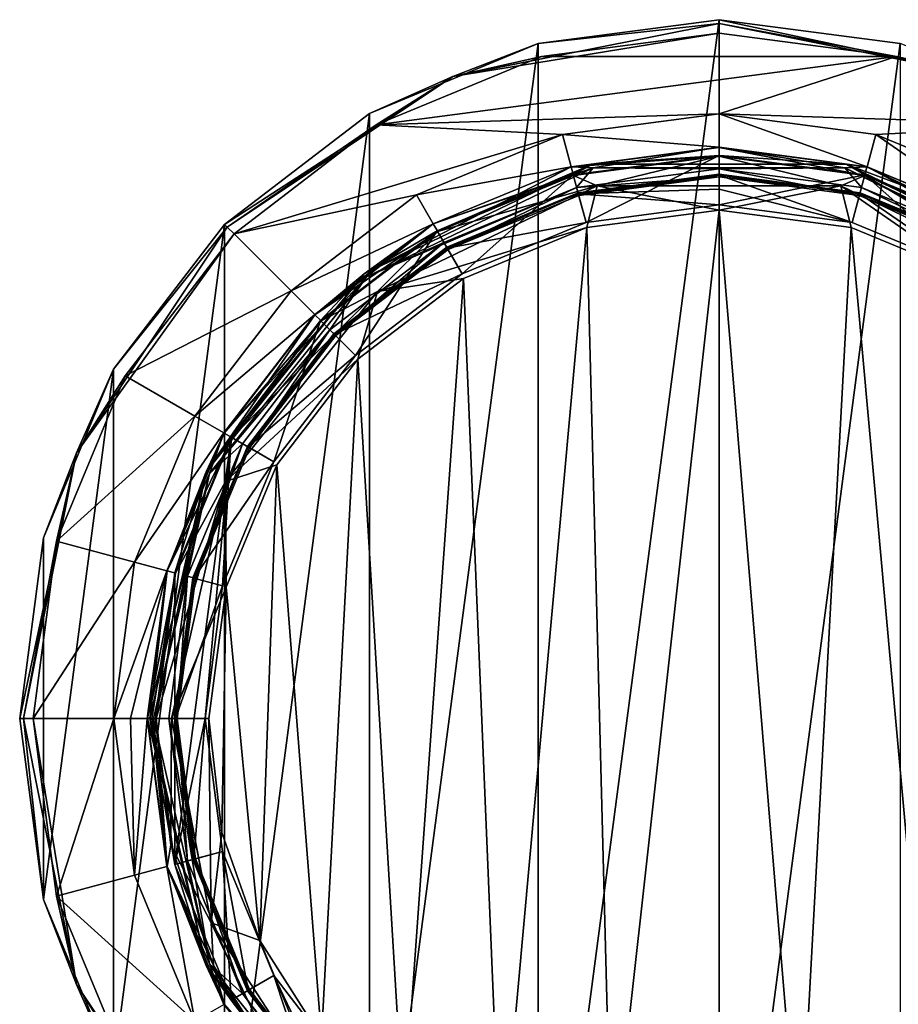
# Model space of a CAD drawing. Header units: metres. Extents: x -26 to 26, y -154 to 26.
# Tile 11 of 12: x -26 to 7, y -11 to 26. Entities that reach past the tile are written whole.
import ezdxf

# ---------------------------------------------------------------- set-up
doc = ezdxf.new("R2010")
doc.units = ezdxf.units.M
doc.layers.add('solid_509435_M3', color=7, linetype='CONTINUOUS')

msp = doc.modelspace()

# ---------------------------------------------------------------- linework, layer by layer
at = {"layer": 'solid_509435_M3'}
for points in [[(-9.893726, 23.885569, -0.146447), (0, 25.5), (0, 25.853554, -0.146447)], [(-9.893726, 23.885569, -0.146447), (0, 25.853554, -0.146447), (-6.729295, 25.114071, -0.5)], [(0, 26, -3), (0, -26, -3), (-6.729295, -25.114071, -3)], [(-6.729295, 25.114071, -3), (0, 26, -3), (-6.729295, -25.114071, -3)], [(0, 26, -0.5), (0, 26, -3), (-6.729295, 25.114071, -3)], [(-6.729295, 25.114071, -0.5), (0, 26, -0.5), (-6.729295, 25.114071, -3)], [(0, 25.853554, -0.146447), (0, 26, -0.5), (-6.729295, 25.114071, -0.5)], [(0, 26, -3), (6.729295, 25.114071, -3), (0, -26, -3)], [(6.729295, 25.114071, -0.5), (6.729295, 25.114071, -3), (0, 26, -3)], [(0, 26, -0.5), (6.729295, 25.114071, -0.5), (0, 26, -3)], [(9.893726, 23.885569, -0.146447), (6.729295, 25.114071, -0.5), (0, 26, -0.5)], [(0, 25.853554, -0.146447), (9.893726, 23.885569, -0.146447), (0, 26, -0.5)], [(0, 25.853554, -0.146447), (0, 25.5), (6.599887, 24.631107)], [(0, 25.853554, -0.146447), (6.599887, 24.631107), (9.893726, 23.885569, -0.146447)], [(-9.893726, 23.885569, -0.146447), (-6.599887, 24.631107), (0, 25.5)], [(6.599887, 24.631107), (0, 25.5), (-6.599887, 24.631107)], [(-13, 22.516661, -0.5), (-6.729295, 25.114071, -0.5), (-12.999999, 22.516661, -3)], [(-9.893726, 23.885569, -0.146447), (-6.729295, 25.114071, -0.5), (-13, 22.516661, -0.5)], [(-6.729295, 25.114071, -3), (-6.729295, -25.114071, -3), (-12.999999, -22.516661, -3)], [(-12.999999, 22.516661, -3), (-6.729295, 25.114071, -3), (-12.999999, -22.516661, -3)], [(-6.729295, 25.114071, -0.5), (-6.729295, 25.114071, -3), (-12.999999, 22.516661, -3)], [(6.729295, 25.114071, -3), (6.729295, -25.114071, -3), (0, -26, -3)], [(6.599887, 24.631107), (-12.750004, 22.083645), (-0.000001, 22.5)], [(6.599887, 24.631107), (-6.599887, 24.631107), (-12.750004, 22.083645)], [(-9.893726, 23.885569, -0.146447), (-12.750004, 22.083645), (-6.599887, 24.631107)], [(12.750004, 22.083645), (6.599887, 24.631107), (-0.000001, 22.5)], [(9.893726, 23.885569, -0.146447), (6.599887, 24.631107), (12.750004, 22.083645)], [(-9.893726, 23.885569, -0.146447), (-13, 22.516661, -0.5), (-18.384777, 18.384777, -0.5)], [(-18.281223, 18.281223, -0.146447), (-9.893726, 23.885569, -0.146447), (-18.384777, 18.384777, -0.5)], [(-18.281223, 18.281223, -0.146447), (-12.750004, 22.083645), (-9.893726, 23.885569, -0.146447)], [(-18.384777, 18.384777, -0.5), (-13, 22.516661, -0.5), (-18.384775, 18.384777, -3)], [(-12.999999, 22.516661, -3), (-12.999999, -22.516661, -3), (-18.384775, -18.384777, -3)], [(-18.384775, 18.384777, -3), (-12.999999, 22.516661, -3), (-18.384775, -18.384777, -3)], [(-13, 22.516661, -0.5), (-12.999999, 22.516661, -3), (-18.384775, 18.384777, -3)], [(-12.750004, 22.083645), (-5.823428, 21.733332), (-0.000001, 22.5)], [(-0.000001, 22.5), (-5.823428, 21.733332), (0, 21.256483, 152.206543)], [(-0.000001, 22.5), (0, 21.256483, 152.206543), (5.501583, 20.532185, 152.206543)], [(5.823429, 21.733332), (-0.000001, 22.5), (5.501583, 20.532185, 152.206543)], [(12.750004, 22.083645), (-0.000001, 22.5), (5.823429, 21.733332)], [(-18.281223, 18.281223, -0.146447), (-18.031229, 18.031218), (-12.750004, 22.083645)], [(-12.750004, 22.083645), (-18.031229, 18.031218), (-5.823428, 21.733332)], [(12.750004, 22.083645), (5.823429, 21.733332), (11.250001, 19.485571)], [(-18.031229, 18.031218), (-11.25, 19.485571), (-5.823428, 21.733332)], [(-5.823428, 21.733332), (-11.25, 19.485571), (-5.501583, 20.532185, 152.206543)], [(-5.823428, 21.733332), (-5.501583, 20.532185, 152.206543), (0, 21.256483, 152.206543)], [(5.823429, 21.733332), (5.501583, 20.532185, 152.206543), (10.628242, 18.408653, 152.206543)], [(11.250001, 19.485571), (5.823429, 21.733332), (10.628242, 18.408653, 152.206543)], [(-4.677363, 20.492867, 152.76799), (0, 21.256483, 152.206543), (-5.501583, 20.532185, 152.206543)], [(0, 21.247095, 156.002884), (-5.499153, 20.523119, 156.002884), (-0.000159, 20.918995, 190.219177)], [(-4.7086, 20.629725, 155.788895), (-5.499153, 20.523119, 156.002884), (0, 21.247095, 156.002884)], [(4.7086, 20.629725, 155.788895), (-4.7086, 20.629725, 155.788895), (0, 21.247095, 156.002884)], [(-4.677363, 20.492867, 152.76799), (4.677363, 20.492867, 152.76799), (0, 21.256483, 152.206543)], [(0, 21.247095, 156.002884), (-0.000159, 20.918995, 190.219177), (5.414323, 20.206322, 190.204147)], [(4.677363, 20.492867, 152.76799), (5.501583, 20.532185, 152.206543), (0, 21.256483, 152.206543)], [(5.499153, 20.523119, 156.002884), (0, 21.247095, 156.002884), (5.414323, 20.206322, 190.204147)], [(4.7086, 20.629725, 155.788895), (0, 21.247095, 156.002884), (5.499153, 20.523119, 156.002884)], [(-5.499153, 20.523119, 156.002884), (-5.413869, 20.206444, 190.204147), (-0.000159, 20.918995, 190.219177)], [(-5.421513, 20.233353, 155.699997), (0, 20.947109, 155.699997), (-4.945543, 18.45702, 155.699997)], [(-4.7086, 20.629725, 155.788895), (0, 20.947109, 155.699997), (-5.421513, 20.233353, 155.699997)], [(-4.531721, 19.815395, 191.609467), (-0.000159, 20.918995, 190.219177), (-5.413869, 20.206444, 190.204147)], [(0, 20.947109, 155.699997), (0, 19.108114, 155.699997), (-4.945543, 18.45702, 155.699997)], [(4.7086, 20.629725, 155.788895), (0, 20.947109, 155.699997), (-4.7086, 20.629725, 155.788895)], [(4.530467, 19.815222, 191.609894), (-0.000159, 20.918995, 190.219177), (-4.531721, 19.815395, 191.609467)], [(4.530467, 19.815222, 191.609894), (5.414323, 20.206322, 190.204147), (-0.000159, 20.918995, 190.219177)], [(0, 20.947109, 155.699997), (5.421513, 20.233353, 155.699997), (0, 19.108114, 155.699997)], [(4.7086, 20.629725, 155.788895), (5.421513, 20.233353, 155.699997), (0, 20.947109, 155.699997)], [(-4.7086, 20.629725, 155.788895), (-13.193204, 16.543755, 155.788895), (-5.499153, 20.523119, 156.002884)], [(-4.7086, 20.629725, 155.788895), (-10.473559, 18.140726, 155.699997), (-13.193204, 16.543755, 155.788895)], [(-13.193204, 16.543755, 155.788895), (-10.623548, 18.400524, 156.002884), (-5.499153, 20.523119, 156.002884)], [(-11.25, 19.485571), (-10.628242, 18.408653, 152.206543), (-5.501583, 20.532185, 152.206543)], [(-4.677363, 20.492867, 152.76799), (-5.501583, 20.532185, 152.206543), (-10.628242, 18.408653, 152.206543)], [(-5.499153, 20.523119, 156.002884), (-10.623548, 18.400524, 156.002884), (-5.413869, 20.206444, 190.204147)], [(-4.7086, 20.629725, 155.788895), (-5.421513, 20.233353, 155.699997), (-10.473559, 18.140726, 155.699997)], [(4.677363, 20.492867, 152.76799), (13.10568, 16.434004, 152.76799), (5.501583, 20.532185, 152.206543)], [(4.7086, 20.629725, 155.788895), (5.499153, 20.523119, 156.002884), (10.623548, 18.400524, 156.002884)], [(13.193204, 16.543755, 155.788895), (4.7086, 20.629725, 155.788895), (10.623548, 18.400524, 156.002884)], [(13.193204, 16.543755, 155.788895), (5.421513, 20.233353, 155.699997), (4.7086, 20.629725, 155.788895)], [(5.499153, 20.523119, 156.002884), (5.414323, 20.206322, 190.204147), (10.459749, 18.116856, 190.163101)], [(10.623548, 18.400524, 156.002884), (5.499153, 20.523119, 156.002884), (10.459749, 18.116856, 190.163101)], [(13.10568, 16.434004, 152.76799), (10.628242, 18.408653, 152.206543), (5.501583, 20.532185, 152.206543)], [(-13.10568, 16.434004, 152.76799), (-5.294535, 19.75947, 153), (-4.677363, 20.492867, 152.76799)], [(-13.10568, 16.434004, 152.76799), (-4.677363, 20.492867, 152.76799), (-10.628242, 18.408653, 152.206543)], [(-10.623548, 18.400524, 156.002884), (-10.459774, 18.116842, 190.163101), (-5.413869, 20.206444, 190.204147)], [(-10.473559, 18.140726, 155.699997), (-5.421513, 20.233353, 155.699997), (-9.554056, 16.548111, 155.699997)], [(-4.531721, 19.815395, 191.609467), (-5.413869, 20.206444, 190.204147), (-10.459774, 18.116842, 190.163101)], [(-5.421513, 20.233353, 155.699997), (-4.945543, 18.45702, 155.699997), (-9.554056, 16.548111, 155.699997)], [(-4.677363, 20.492867, 152.76799), (-5.294535, 19.75947, 153), (0, 20.456509, 153)], [(0, 20.15, 153), (0, 20.456509, 153), (-5.294535, 19.75947, 153)], [(-5.215203, 19.463406, 153), (0, 20.15, 153), (-5.294535, 19.75947, 153)], [(0, 20.25, 153.100006), (-5.215203, 19.463406, 153), (-5.241086, 19.559998, 153.100006)], [(0, 20.25, 153.23999), (0, 20.25, 153.100006), (-5.241086, 19.559998, 153.100006)], [(-5.241086, 19.559998, 153.23999), (0, 20.25, 153.23999), (-5.241086, 19.559998, 153.100006)], [(0, 20.240267, 153.338165), (0, 20.25, 153.23999), (-5.241086, 19.559998, 153.23999)], [(0, 20.240267, 153.338165), (-5.241086, 19.559998, 153.23999), (0, 20.211449, 153.43251)], [(-5.241086, 19.559998, 153.23999), (-5.231108, 19.52276, 153.43251), (0, 20.211449, 153.43251)], [(0, 19.692444, 154.582153), (0, 20.211449, 153.43251), (-5.231108, 19.52276, 153.43251)], [(0, 20.220711, 153.029297), (-5.215203, 19.463406, 153), (0, 20.25, 153.100006)], [(0, 20.220711, 153.029297), (0, 20.15, 153), (-5.215203, 19.463406, 153)], [(-4.677363, 20.492867, 152.76799), (0, 20.456509, 153), (4.677363, 20.492867, 152.76799)], [(4.677363, 20.492867, 152.76799), (0, 20.456509, 153), (5.294535, 19.75947, 153)], [(5.215203, 19.463406, 153), (5.294535, 19.75947, 153), (0, 20.456509, 153)], [(0, 20.15, 153), (5.215203, 19.463406, 153), (0, 20.456509, 153)], [(5.241086, 19.559998, 153.23999), (0, 20.25, 153.23999), (5.231108, 19.52276, 153.43251)], [(0, 20.240267, 153.338165), (5.231108, 19.52276, 153.43251), (0, 20.25, 153.23999)], [(5.241086, 19.559998, 153.23999), (0, 20.25, 153.100006), (0, 20.25, 153.23999)], [(5.241086, 19.559998, 153.23999), (5.241086, 19.559998, 153.100006), (0, 20.25, 153.100006)], [(0, 20.220711, 153.029297), (0, 20.25, 153.100006), (5.241086, 19.559998, 153.100006)], [(0, 20.240267, 153.338165), (0, 20.211449, 153.43251), (5.231108, 19.52276, 153.43251)], [(5.421513, 20.233353, 155.699997), (4.945543, 18.45702, 155.699997), (0, 19.108114, 155.699997)], [(0, 20.220711, 153.029297), (5.241086, 19.559998, 153.100006), (0, 20.15, 153)], [(4.945543, 18.45702, 155.699997), (0, 20.211449, 153.43251), (0, 19.692444, 154.582153)], [(5.231108, 19.52276, 153.43251), (0, 20.211449, 153.43251), (4.945543, 18.45702, 155.699997)], [(5.241086, 19.559998, 153.100006), (5.215203, 19.463406, 153), (0, 20.15, 153)], [(12.693847, 15.890605, 191.522781), (5.414323, 20.206322, 190.204147), (4.530467, 19.815222, 191.609894)], [(4.677363, 20.492867, 152.76799), (5.294535, 19.75947, 153), (10.22826, 17.715855, 153)], [(4.677363, 20.492867, 152.76799), (10.22826, 17.715855, 153), (13.10568, 16.434004, 152.76799)], [(5.421513, 20.233353, 155.699997), (9.554056, 16.548111, 155.699997), (4.945543, 18.45702, 155.699997)], [(12.693847, 15.890605, 191.522781), (10.459749, 18.116856, 190.163101), (5.414323, 20.206322, 190.204147)], [(5.421513, 20.233353, 155.699997), (10.473559, 18.140726, 155.699997), (9.554056, 16.548111, 155.699997)], [(13.193204, 16.543755, 155.788895), (10.473559, 18.140726, 155.699997), (5.421513, 20.233353, 155.699997)], [(-4.531721, 19.815395, 191.609467), (-10.459774, 18.116842, 190.163101), (-12.694409, 15.891783, 191.5215)], [(-4.531721, 19.815395, 191.609467), (-12.694409, 15.891783, 191.5215), (-4.916503, 18.272526, 192.184891)], [(-4.531721, 19.815395, 191.609467), (-4.916503, 18.272526, 192.184891), (-0.000494, 18.919075, 192.199997)], [(4.530467, 19.815222, 191.609894), (-4.531721, 19.815395, 191.609467), (-0.000494, 18.919075, 192.199997)], [(4.530467, 19.815222, 191.609894), (-0.000494, 18.919075, 192.199997), (4.916912, 18.272423, 192.184891)], [(4.530467, 19.815222, 191.609894), (4.916912, 18.272423, 192.184891), (9.495629, 16.377882, 192.143646)], [(12.693847, 15.890605, 191.522781), (4.530467, 19.815222, 191.609894), (9.495629, 16.377882, 192.143646)], [(-18.031229, 18.031218), (-15.909903, 15.909903), (-11.25, 19.485571)], [(-11.25, 19.485571), (-15.909903, 15.909903), (-10.628242, 18.408653, 152.206543)], [(-13.10568, 16.434004, 152.76799), (-10.22826, 17.715855, 153), (-5.294535, 19.75947, 153)], [(-10.075, 17.450413, 153), (-5.294535, 19.75947, 153), (-10.22826, 17.715855, 153)], [(-5.241086, 19.559998, 153.100006), (-10.075, 17.450413, 153), (-10.125, 17.537014, 153.100006)], [(-10.125, 17.537014, 153.23999), (-5.231108, 19.52276, 153.43251), (-5.241086, 19.559998, 153.23999)], [(-5.241086, 19.559998, 153.23999), (-5.241086, 19.559998, 153.100006), (-10.125, 17.537014, 153.100006)], [(-10.125, 17.537014, 153.23999), (-5.241086, 19.559998, 153.23999), (-10.125, 17.537014, 153.100006)], [(-10.125, 17.537014, 153.23999), (-10.105724, 17.503628, 153.43251), (-5.231108, 19.52276, 153.43251)], [(-5.231108, 19.52276, 153.43251), (-10.105724, 17.503628, 153.43251), (-4.945543, 18.45702, 155.699997)], [(-10.075, 17.450413, 153), (-5.215203, 19.463406, 153), (-5.294535, 19.75947, 153)], [(-5.241086, 19.559998, 153.100006), (-5.215203, 19.463406, 153), (-10.075, 17.450413, 153)], [(0, 19.692444, 154.582153), (-5.231108, 19.52276, 153.43251), (0, 19.108114, 155.699997)], [(-5.231108, 19.52276, 153.43251), (-4.945543, 18.45702, 155.699997), (0, 19.108114, 155.699997)], [(4.945543, 18.45702, 155.699997), (0, 19.692444, 154.582153), (0, 19.108114, 155.699997)], [(5.231108, 19.52276, 153.43251), (4.945543, 18.45702, 155.699997), (9.554056, 16.548111, 155.699997)], [(5.215203, 19.463406, 153), (10.075, 17.450413, 153), (5.294535, 19.75947, 153)], [(10.125, 17.537014, 153.100006), (5.215203, 19.463406, 153), (5.241086, 19.559998, 153.100006)], [(10.125, 17.537014, 153.100006), (10.075, 17.450413, 153), (5.215203, 19.463406, 153)], [(5.241086, 19.559998, 153.23999), (5.231108, 19.52276, 153.43251), (10.105724, 17.503628, 153.43251)], [(10.105724, 17.503628, 153.43251), (5.231108, 19.52276, 153.43251), (9.554056, 16.548111, 155.699997)], [(5.241086, 19.559998, 153.23999), (10.105724, 17.503628, 153.43251), (10.125, 17.537014, 153.23999)], [(10.125, 17.537014, 153.23999), (10.125, 17.537014, 153.100006), (5.241086, 19.559998, 153.100006)], [(5.241086, 19.559998, 153.23999), (10.125, 17.537014, 153.23999), (5.241086, 19.559998, 153.100006)], [(10.075, 17.450413, 153), (10.22826, 17.715855, 153), (5.294535, 19.75947, 153)], [(-0.000494, 18.919075, 192.199997), (-4.916503, 18.272526, 192.184891), (-3.999097, -17.103622, 192.190002)], [(-0.000494, 18.919075, 192.199997), (-3.999097, -17.103622, 192.190002), (0.000063, -17.103622, 192.199997)], [(2.991743, -17.103622, 192.194412), (-0.000494, 18.919075, 192.199997), (0.000063, -17.103622, 192.199997)], [(2.991743, -17.103622, 192.194412), (4.916912, 18.272423, 192.184891), (-0.000494, 18.919075, 192.199997)], [(-18.384775, 18.384777, -3), (-18.384775, -18.384777, -3), (-22.516661, -13, -3)], [(-22.516661, 13, -3), (-18.384775, 18.384777, -3), (-22.516661, -13, -3)], [(-18.384777, 18.384777, -0.5), (-18.384775, 18.384777, -3), (-22.516661, 13, -3)], [(-22.516661, 13, -0.5), (-18.384777, 18.384777, -0.5), (-22.516661, 13, -3)], [(-18.281223, 18.281223, -0.146447), (-18.384777, 18.384777, -0.5), (-22.516661, 13, -0.5)], [(-15.909903, 15.909903), (-15.030603, 15.030602, 152.206543), (-10.628242, 18.408653, 152.206543)], [(-13.10568, 16.434004, 152.76799), (-10.628242, 18.408653, 152.206543), (-15.030603, 15.030602, 152.206543)], [(-10.623548, 18.400524, 156.002884), (-15.023966, 15.023966, 156.002884), (-10.459774, 18.116842, 190.163101)], [(-13.193204, 16.543755, 155.788895), (-15.023966, 15.023966, 156.002884), (-10.623548, 18.400524, 156.002884)], [(-10.105724, 17.503628, 153.43251), (-9.554056, 16.548111, 155.699997), (-4.945543, 18.45702, 155.699997)], [(-23.885569, 9.893726, -0.146447), (-18.031229, 18.031218), (-18.281223, 18.281223, -0.146447)], [(-23.885569, 9.893726, -0.146447), (-18.281223, 18.281223, -0.146447), (-22.516661, 13, -0.5)], [(-23.885569, 9.893726, -0.146447), (-22.083652, 12.749991), (-18.031229, 18.031218)], [(-18.031229, 18.031218), (-22.083652, 12.749991), (-15.909903, 15.909903)], [(-15.023966, 15.023966, 156.002884), (-14.793344, 14.792102, 190.10701), (-10.459774, 18.116842, 190.163101)], [(-14.811847, 14.811839, 155.699997), (-10.473559, 18.140726, 155.699997), (-13.511477, 13.511477, 155.699997)], [(-13.193204, 16.543755, 155.788895), (-10.473559, 18.140726, 155.699997), (-14.811847, 14.811839, 155.699997)], [(-12.694409, 15.891783, 191.5215), (-10.459774, 18.116842, 190.163101), (-14.793344, 14.792102, 190.10701)], [(-10.473559, 18.140726, 155.699997), (-9.554056, 16.548111, 155.699997), (-13.511477, 13.511477, 155.699997)], [(-12.694409, 15.891783, 191.5215), (-9.495557, 16.37793, 192.143646), (-4.916503, 18.272526, 192.184891)], [(-4.916503, 18.272526, 192.184891), (-9.495557, 16.37793, 192.143646), (-8.107852, -17.103622, 192.15892)], [(-4.916503, 18.272526, 192.184891), (-8.107852, -17.103622, 192.15892), (-3.999097, -17.103622, 192.190002)], [(2.991743, -17.103622, 192.194412), (8.10818, -17.103622, 192.158905), (4.916912, 18.272423, 192.184891)], [(8.10818, -17.103622, 192.158905), (9.495629, 16.377882, 192.143646), (4.916912, 18.272423, 192.184891)], [(-14.248201, 14.248202, 153), (-10.22826, 17.715855, 153), (-14.464941, 14.464931, 153)], [(-13.10568, 16.434004, 152.76799), (-14.464941, 14.464931, 153), (-10.22826, 17.715855, 153)], [(-14.248201, 14.248202, 153), (-10.075, 17.450413, 153), (-10.22826, 17.715855, 153)], [(-10.125, 17.537014, 153.100006), (-14.248201, 14.248202, 153), (-14.318913, 14.318913, 153.100006)], [(-14.318913, 14.318913, 153.23999), (-10.105724, 17.503628, 153.43251), (-10.125, 17.537014, 153.23999)], [(-10.125, 17.537014, 153.23999), (-10.125, 17.537014, 153.100006), (-14.318913, 14.318913, 153.100006)], [(-14.318913, 14.318913, 153.23999), (-10.125, 17.537014, 153.23999), (-14.318913, 14.318913, 153.100006)], [(-14.318913, 14.318913, 153.23999), (-14.291653, 14.291653, 153.43251), (-10.105724, 17.503628, 153.43251)], [(-10.105724, 17.503628, 153.43251), (-14.291653, 14.291653, 153.43251), (-9.554056, 16.548111, 155.699997)], [(-10.125, 17.537014, 153.100006), (-10.075, 17.450413, 153), (-14.248201, 14.248202, 153)], [(-13.193204, 16.543755, 155.788895), (-19.064732, 9.181091, 155.788895), (-15.023966, 15.023966, 156.002884)], [(-13.193204, 16.543755, 155.788895), (-18.140734, 10.473548, 155.699997), (-19.064732, 9.181091, 155.788895)], [(-13.193204, 16.543755, 155.788895), (-14.811847, 14.811839, 155.699997), (-18.140734, 10.473548, 155.699997)], [(-14.291653, 14.291653, 153.43251), (-13.511477, 13.511477, 155.699997), (-9.554056, 16.548111, 155.699997)], [(-18.938257, 9.120184, 152.76799), (-14.464941, 14.464931, 153), (-13.10568, 16.434004, 152.76799)], [(-18.938257, 9.120184, 152.76799), (-13.10568, 16.434004, 152.76799), (-18.408653, 10.628242, 152.206543)], [(-13.10568, 16.434004, 152.76799), (-15.030603, 15.030602, 152.206543), (-18.408653, 10.628242, 152.206543)], [(-9.495557, 16.37793, 192.143646), (-13.42375, 13.366949, 192.087372), (-11.735406, -14.863747, 192.113922)], [(-12.694409, 15.891783, 191.5215), (-13.42375, 13.366949, 192.087372), (-9.495557, 16.37793, 192.143646)], [(-9.495557, 16.37793, 192.143646), (-11.735406, -14.863747, 192.113922), (-8.107852, -17.103622, 192.15892)], [(-22.083652, 12.749991), (-19.485573, 11.249999), (-15.909903, 15.909903)], [(-15.909903, 15.909903), (-19.485573, 11.249999), (-15.030603, 15.030602, 152.206543)], [(-12.694409, 15.891783, 191.5215), (-18.118561, 10.458947, 190.050919), (-18.344112, 8.821354, 191.411911)], [(-12.694409, 15.891783, 191.5215), (-18.344112, 8.821354, 191.411911), (-13.42375, 13.366949, 192.087372)], [(-12.694409, 15.891783, 191.5215), (-14.793344, 14.792102, 190.10701), (-18.118561, 10.458947, 190.050919)], [(-19.485573, 11.249999), (-18.408653, 10.628242, 152.206543), (-15.030603, 15.030602, 152.206543)], [(-19.064732, 9.181091, 155.788895), (-18.400524, 10.623548, 156.002884), (-15.023966, 15.023966, 156.002884)], [(-15.023966, 15.023966, 156.002884), (-18.400524, 10.623548, 156.002884), (-14.793344, 14.792102, 190.10701)], [(-18.400524, 10.623548, 156.002884), (-18.118561, 10.458947, 190.050919), (-14.793344, 14.792102, 190.10701)], [(-18.140734, 10.473548, 155.699997), (-14.811847, 14.811839, 155.699997), (-16.548111, 9.554057, 155.699997)], [(-14.811847, 14.811839, 155.699997), (-13.511477, 13.511477, 155.699997), (-16.548111, 9.554057, 155.699997)], [(-18.938257, 9.120184, 152.76799), (-17.71586, 10.228249, 153), (-14.464941, 14.464931, 153)], [(-17.450411, 10.075001, 153), (-14.464941, 14.464931, 153), (-17.71586, 10.228249, 153)], [(-14.318913, 14.318913, 153.100006), (-17.450411, 10.075001, 153), (-17.537014, 10.125, 153.100006)], [(-17.537014, 10.125, 153.23999), (-14.291653, 14.291653, 153.43251), (-14.318913, 14.318913, 153.23999)], [(-14.318913, 14.318913, 153.23999), (-14.318913, 14.318913, 153.100006), (-17.537014, 10.125, 153.100006)], [(-17.537014, 10.125, 153.23999), (-14.318913, 14.318913, 153.23999), (-17.537014, 10.125, 153.100006)], [(-17.537014, 10.125, 153.23999), (-17.503628, 10.105724, 153.43251), (-14.291653, 14.291653, 153.43251)], [(-14.291653, 14.291653, 153.43251), (-17.503628, 10.105724, 153.43251), (-13.511477, 13.511477, 155.699997)], [(-17.450411, 10.075001, 153), (-14.248201, 14.248202, 153), (-14.464941, 14.464931, 153)], [(-14.318913, 14.318913, 153.100006), (-14.248201, 14.248202, 153), (-17.450411, 10.075001, 153)], [(-18.344112, 8.821354, 191.411911), (-16.43425, 9.447592, 192.031174), (-13.42375, 13.366949, 192.087372)], [(-17.503628, 10.105724, 153.43251), (-16.548111, 9.554057, 155.699997), (-13.511477, 13.511477, 155.699997)], [(-13.42375, 13.366949, 192.087372), (-16.43425, 9.447592, 192.031174), (-14.77824, -11.860667, 192.063492)], [(-13.42375, 13.366949, 192.087372), (-14.77824, -11.860667, 192.063492), (-11.735406, -14.863747, 192.113922)], [(-22.516661, 13, -3), (-22.516661, -13, -3), (-25.114071, -6.729295, -3)], [(-25.114071, 6.729295, -3), (-22.516661, 13, -3), (-25.114071, -6.729295, -3)], [(-22.516661, 13, -0.5), (-22.516661, 13, -3), (-25.114071, 6.729295, -3)], [(-25.114071, 6.729295, -0.5), (-22.516661, 13, -0.5), (-25.114071, 6.729295, -3)], [(-23.885569, 9.893726, -0.146447), (-22.516661, 13, -0.5), (-25.114071, 6.729295, -0.5)], [(-22.083652, 12.749991), (-24.631111, 6.599873), (-19.485573, 11.249999)], [(-23.885569, 9.893726, -0.146447), (-24.631111, 6.599873), (-22.083652, 12.749991)], [(-24.631111, 6.599873), (-21.733332, 5.823428), (-19.485573, 11.249999)], [(-19.485573, 11.249999), (-21.733332, 5.823428), (-18.408653, 10.628242, 152.206543)], [(-21.733332, 5.823428), (-20.532185, 5.501582, 152.206543), (-18.408653, 10.628242, 152.206543)], [(-18.938257, 9.120184, 152.76799), (-18.408653, 10.628242, 152.206543), (-20.532185, 5.501582, 152.206543)], [(-18.400524, 10.623548, 156.002884), (-20.523119, 5.499153, 156.002884), (-18.118561, 10.458947, 190.050919)], [(-19.064732, 9.181091, 155.788895), (-20.523119, 5.499153, 156.002884), (-18.400524, 10.623548, 156.002884)], [(-20.523119, 5.499153, 156.002884), (-20.208483, 5.413458, 190.009857), (-18.118561, 10.458947, 190.050919)], [(-18.140734, 10.473548, 155.699997), (-19.108114, 0, 155.699997), (-20.233356, -5.4215, 155.699997)], [(-20.233356, 5.4215, 155.699997), (-18.140734, 10.473548, 155.699997), (-20.233356, -5.4215, 155.699997)], [(-19.064732, 9.181091, 155.788895), (-18.140734, 10.473548, 155.699997), (-20.233356, 5.4215, 155.699997)], [(-18.344112, 8.821354, 191.411911), (-18.118561, 10.458947, 190.050919), (-20.208483, 5.413458, 190.009857)], [(-18.140734, 10.473548, 155.699997), (-18.45702, 4.945544, 155.699997), (-19.108114, 0, 155.699997)], [(-18.140734, 10.473548, 155.699997), (-16.548111, 9.554057, 155.699997), (-18.45702, 4.945544, 155.699997)], [(-23.885569, 9.893726, -0.146447), (-25.114071, 6.729295, -0.5), (-26, 0, -0.5)], [(-23.885569, 9.893726, -0.146447), (-26, 0, -0.5), (-25.853554, 0, -0.146447)], [(-23.885569, 9.893726, -0.146447), (-25.853554, 0, -0.146447), (-24.631111, 6.599873)], [(-19.463406, 5.215204, 153), (-17.71586, 10.228249, 153), (-19.759474, 5.294521, 153)], [(-18.938257, 9.120184, 152.76799), (-19.759474, 5.294521, 153), (-17.71586, 10.228249, 153)], [(-17.537014, 10.125, 153.100006), (-19.463406, 5.215204, 153), (-19.559998, 5.241086, 153.100006)], [(-19.559998, 5.241086, 153.23999), (-17.503628, 10.105724, 153.43251), (-17.537014, 10.125, 153.23999)], [(-17.537014, 10.125, 153.23999), (-17.537014, 10.125, 153.100006), (-19.559998, 5.241086, 153.100006)], [(-19.559998, 5.241086, 153.23999), (-17.537014, 10.125, 153.23999), (-19.559998, 5.241086, 153.100006)], [(-19.559998, 5.241086, 153.23999), (-19.52276, 5.231108, 153.43251), (-17.503628, 10.105724, 153.43251)], [(-17.503628, 10.105724, 153.43251), (-19.52276, 5.231108, 153.43251), (-16.548111, 9.554057, 155.699997)], [(-19.463406, 5.215204, 153), (-17.450411, 10.075001, 153), (-17.71586, 10.228249, 153)], [(-17.537014, 10.125, 153.100006), (-17.450411, 10.075001, 153), (-19.463406, 5.215204, 153)], [(-19.52276, 5.231108, 153.43251), (-18.45702, 4.945544, 155.699997), (-16.548111, 9.554057, 155.699997)], [(-19.064732, 9.181091, 155.788895), (-21.160255, 0, 155.788895), (-20.523119, 5.499153, 156.002884)], [(-19.064732, 9.181091, 155.788895), (-20.947109, 0, 155.699997), (-21.160255, 0, 155.788895)], [(-19.064732, 9.181091, 155.788895), (-20.233356, 5.4215, 155.699997), (-20.947109, 0, 155.699997)], [(-18.344112, 8.821354, 191.411911), (-18.324417, 4.888781, 191.990112), (-16.43425, 9.447592, 192.031174)], [(-16.43425, 9.447592, 192.031174), (-18.324417, 4.888781, 191.990112), (-17.067139, -8.256215, 192.017929)], [(-16.43425, 9.447592, 192.031174), (-17.067139, -8.256215, 192.017929), (-14.77824, -11.860667, 192.063492)], [(-18.938257, 9.120184, 152.76799), (-20.532185, 5.501582, 152.206543), (-21.256483, 0, 152.206543)], [(-21.019878, 0, 152.76799), (-18.938257, 9.120184, 152.76799), (-21.256483, 0, 152.206543)], [(-21.019878, 0, 152.76799), (-19.759474, 5.294521, 153), (-18.938257, 9.120184, 152.76799)], [(-18.344112, 8.821354, 191.411911), (-20.208483, 5.413458, 190.009857), (-20.921146, 0, 189.994827)], [(-18.344112, 8.821354, 191.411911), (-20.921146, 0, 189.994827), (-20.361952, 0, 191.362854)], [(-18.344112, 8.821354, 191.411911), (-20.361952, 0, 191.362854), (-18.324417, 4.888781, 191.990112)], [(-25.114071, 6.729295, -3), (-25.114071, -6.729295, -3), (-26, 0, -3)], [(-25.114071, 6.729295, -0.5), (-25.114071, 6.729295, -3), (-26, 0, -3)], [(-25.114071, 6.729295, -0.5), (-26, 0, -3), (-26, 0, -0.5)], [(-25.853554, 0, -0.146447), (-25.5, 0), (-24.631111, 6.599873)], [(-24.631111, 6.599873), (-25.5, 0), (-21.733332, 5.823428)], [(-25.5, 0), (-22.5, 0), (-21.733332, 5.823428)], [(-21.733332, 5.823428), (-22.5, 0), (-20.532185, 5.501582, 152.206543)], [(-20.532185, 5.501582, 152.206543), (-22.5, 0), (-21.878241, 0, 76.103271)], [(-20.532185, 5.501582, 152.206543), (-21.878241, 0, 76.103271), (-21.256483, 0, 152.206543)], [(-20.523119, 5.499153, 156.002884), (-21.247095, 0, 156.002884), (-20.208483, 5.413458, 190.009857)], [(-21.160255, 0, 155.788895), (-21.247095, 0, 156.002884), (-20.523119, 5.499153, 156.002884)], [(-21.247095, 0, 156.002884), (-21.08412, 0, 172.998856), (-20.208483, 5.413458, 190.009857)], [(-21.08412, 0, 172.998856), (-20.921146, 0, 189.994827), (-20.208483, 5.413458, 190.009857)], [(-21.019878, 0, 152.76799), (-20.456509, 0, 153), (-19.759474, 5.294521, 153)], [(-20.233356, 5.4215, 155.699997), (-20.233356, -5.4215, 155.699997), (-20.947109, 0, 155.699997)], [(-20.15, 0, 153), (-19.759474, 5.294521, 153), (-20.456509, 0, 153)], [(-19.559998, 5.241086, 153.100006), (-20.15, 0, 153), (-20.25, 0, 153.100006)], [(-20.25, 0, 153.23999), (-19.52276, 5.231108, 153.43251), (-19.559998, 5.241086, 153.23999)], [(-19.559998, 5.241086, 153.23999), (-19.559998, 5.241086, 153.100006), (-20.25, 0, 153.100006)], [(-20.25, 0, 153.23999), (-19.559998, 5.241086, 153.23999), (-20.25, 0, 153.100006)], [(-20.25, 0, 153.23999), (-20.211449, 0, 153.43251), (-19.52276, 5.231108, 153.43251)], [(-19.52276, 5.231108, 153.43251), (-20.211449, 0, 153.43251), (-18.45702, 4.945544, 155.699997)], [(-20.15, 0, 153), (-19.463406, 5.215204, 153), (-19.759474, 5.294521, 153)], [(-19.559998, 5.241086, 153.100006), (-19.463406, 5.215204, 153), (-20.15, 0, 153)], [(-20.345404, 0, 191.379837), (-18.324417, 4.888781, 191.990112), (-20.361952, 0, 191.362854)], [(-20.345404, 0, 191.379837), (-18.968658, 0, 191.975082), (-18.324417, 4.888781, 191.990112)], [(-20.211449, 0, 153.43251), (-19.108114, 0, 155.699997), (-18.45702, 4.945544, 155.699997)], [(-18.324417, 4.888781, 191.990112), (-18.968658, 0, 191.975082), (-18.487337, -4.234873, 191.986359)], [(-18.324417, 4.888781, 191.990112), (-18.487337, -4.234873, 191.986359), (-17.067139, -8.256215, 192.017929)], [(-26, 0, -0.5), (-26, 0, -3), (-25.114071, -6.729295, -3)], [(-25.114071, -6.729295, -0.5), (-26, 0, -0.5), (-25.114071, -6.729295, -3)], [(-25.853554, 0, -0.146447), (-26, 0, -0.5), (-25.114071, -6.729295, -0.5)], [(-23.885569, -9.893726, -0.146447), (-25.5, 0), (-25.853554, 0, -0.146447)], [(-24.631111, -6.599873), (-22.5, 0), (-25.5, 0)], [(-23.885569, -9.893726, -0.146447), (-24.631111, -6.599873), (-25.5, 0)], [(-21.019878, 0, 152.76799), (-21.256483, 0, 152.206543), (-20.532185, -5.501582, 152.206543)], [(-18.938257, -9.120184, 152.76799), (-20.456509, 0, 153), (-21.019878, 0, 152.76799)], [(-18.938257, -9.120184, 152.76799), (-21.019878, 0, 152.76799), (-20.532185, -5.501582, 152.206543)], [(-20.233356, -5.4215, 155.699997), (-19.108114, 0, 155.699997), (-18.45702, -4.945544, 155.699997)], [(-20.211449, 0, 153.43251), (-19.52276, -5.231108, 153.43251), (-19.108114, 0, 155.699997)], [(-19.52276, -5.231108, 153.43251), (-18.45702, -4.945544, 155.699997), (-19.108114, 0, 155.699997)], [(-23.885569, -9.893726, -0.146447), (-25.853554, 0, -0.146447), (-25.114071, -6.729295, -0.5)], [(-24.631111, -6.599873), (-21.733332, -5.823428), (-22.5, 0)], [(-21.878241, 0, 76.103271), (-22.5, 0), (-21.733332, -5.823428)], [(-21.878241, 0, 76.103271), (-21.733332, -5.823428), (-21.256483, 0, 152.206543)], [(-21.733332, -5.823428), (-20.532185, -5.501582, 152.206543), (-21.256483, 0, 152.206543)], [(-20.523119, -5.499153, 156.002884), (-21.08412, 0, 172.998856), (-21.247095, 0, 156.002884)], [(-19.064732, -9.181091, 155.788895), (-20.523119, -5.499153, 156.002884), (-21.247095, 0, 156.002884)], [(-19.064732, -9.181091, 155.788895), (-21.247095, 0, 156.002884), (-21.160255, 0, 155.788895)], [(-21.160255, 0, 155.788895), (-20.947109, 0, 155.699997), (-20.233356, -5.4215, 155.699997)], [(-19.064732, -9.181091, 155.788895), (-21.160255, 0, 155.788895), (-20.233356, -5.4215, 155.699997)], [(-20.523119, -5.499153, 156.002884), (-20.921146, 0, 189.994827), (-21.08412, 0, 172.998856)], [(-20.523119, -5.499153, 156.002884), (-20.383467, -4.712117, 190.00621), (-20.921146, 0, 189.994827)], [(-20.361952, 0, 191.362854), (-20.921146, 0, 189.994827), (-20.383467, -4.712117, 190.00621)], [(-20.15, 0, 153), (-20.456509, 0, 153), (-19.759474, -5.294521, 153)], [(-18.938257, -9.120184, 152.76799), (-19.759474, -5.294521, 153), (-20.456509, 0, 153)], [(-20.361952, 0, 191.362854), (-20.383467, -4.712117, 190.00621), (-18.886663, -7.593671, 191.399887)], [(-20.345404, 0, 191.379837), (-20.361952, 0, 191.362854), (-18.886663, -7.593671, 191.399887)], [(-20.345404, 0, 191.379837), (-18.886663, -7.593671, 191.399887), (-18.968658, 0, 191.975082)], [(-20.25, 0, 153.100006), (-20.15, 0, 153), (-19.463406, -5.215204, 153)], [(-20.25, 0, 153.100006), (-19.463406, -5.215204, 153), (-19.559998, -5.241086, 153.100006)], [(-19.559998, -5.241086, 153.23999), (-20.211449, 0, 153.43251), (-20.25, 0, 153.23999)], [(-20.25, 0, 153.23999), (-20.25, 0, 153.100006), (-19.559998, -5.241086, 153.100006)], [(-19.559998, -5.241086, 153.23999), (-20.25, 0, 153.23999), (-19.559998, -5.241086, 153.100006)], [(-19.559998, -5.241086, 153.23999), (-19.52276, -5.231108, 153.43251), (-20.211449, 0, 153.43251)], [(-19.463406, -5.215204, 153), (-20.15, 0, 153), (-19.759474, -5.294521, 153)], [(-18.886663, -7.593671, 191.399887), (-18.487337, -4.234873, 191.986359), (-18.968658, 0, 191.975082)], [(-18.886663, -7.593671, 191.399887), (-17.067139, -8.256215, 192.017929), (-18.487337, -4.234873, 191.986359)], [(-20.523119, -5.499153, 156.002884), (-18.797831, -9.182514, 190.038055), (-20.383467, -4.712117, 190.00621)], [(-18.886663, -7.593671, 191.399887), (-20.383467, -4.712117, 190.00621), (-18.797831, -9.182514, 190.038055)], [(-18.140734, -10.473548, 155.699997), (-20.233356, -5.4215, 155.699997), (-18.45702, -4.945544, 155.699997)], [(-19.52276, -5.231108, 153.43251), (-17.503628, -10.105724, 153.43251), (-18.45702, -4.945544, 155.699997)], [(-17.503628, -10.105724, 153.43251), (-16.548111, -9.554056, 155.699997), (-18.45702, -4.945544, 155.699997)], [(-18.140734, -10.473548, 155.699997), (-18.45702, -4.945544, 155.699997), (-16.548111, -9.554056, 155.699997)], [(-19.064732, -9.181091, 155.788895), (-20.233356, -5.4215, 155.699997), (-18.140734, -10.473548, 155.699997)], [(-19.463406, -5.215204, 153), (-19.759474, -5.294521, 153), (-17.71586, -10.228249, 153)], [(-18.938257, -9.120184, 152.76799), (-17.71586, -10.228249, 153), (-19.759474, -5.294521, 153)], [(-19.559998, -5.241086, 153.100006), (-19.463406, -5.215204, 153), (-17.450413, -10.075, 153)], [(-17.537014, -10.125, 153.23999), (-19.52276, -5.231108, 153.43251), (-19.559998, -5.241086, 153.23999)], [(-19.559998, -5.241086, 153.100006), (-17.450413, -10.075, 153), (-17.537014, -10.125, 153.100006)], [(-19.559998, -5.241086, 153.23999), (-19.559998, -5.241086, 153.100006), (-17.537014, -10.125, 153.100006)], [(-17.537014, -10.125, 153.23999), (-19.559998, -5.241086, 153.23999), (-17.537014, -10.125, 153.100006)], [(-17.537014, -10.125, 153.23999), (-17.503628, -10.105724, 153.43251), (-19.52276, -5.231108, 153.43251)], [(-17.450413, -10.075, 153), (-19.463406, -5.215204, 153), (-17.71586, -10.228249, 153)], [(-24.631111, -6.599873), (-19.485571, -11.25), (-21.733332, -5.823428)], [(-21.733332, -5.823428), (-19.485571, -11.25), (-20.532185, -5.501582, 152.206543)], [(-19.485571, -11.25), (-18.408653, -10.628242, 152.206543), (-20.532185, -5.501582, 152.206543)], [(-18.938257, -9.120184, 152.76799), (-20.532185, -5.501582, 152.206543), (-18.408653, -10.628242, 152.206543)], [(-20.523119, -5.499153, 156.002884), (-18.400524, -10.623548, 156.002884), (-18.797831, -9.182514, 190.038055)], [(-19.064732, -9.181091, 155.788895), (-18.400524, -10.623548, 156.002884), (-20.523119, -5.499153, 156.002884)], [(-25.114071, -6.729295, -0.5), (-25.114071, -6.729295, -3), (-22.516661, -13, -3)], [(-22.516661, -13, -0.5), (-25.114071, -6.729295, -0.5), (-22.516661, -13, -3)], [(-23.885569, -9.893726, -0.146447), (-25.114071, -6.729295, -0.5), (-22.516661, -13, -0.5)], [(-24.631111, -6.599873), (-22.083652, -12.749991), (-19.485571, -11.25)], [(-23.885569, -9.893726, -0.146447), (-22.083652, -12.749991), (-24.631111, -6.599873)], [(-18.886663, -7.593671, 191.399887), (-18.797831, -9.182514, 190.038055), (-16.245348, -13.181321, 190.083908)], [(-18.886663, -7.593671, 191.399887), (-16.245348, -13.181321, 190.083908), (-14.678057, -14.085271, 191.488831)], [(-18.886663, -7.593671, 191.399887), (-14.678057, -14.085271, 191.488831), (-17.067139, -8.256215, 192.017929)], [(-14.678057, -14.085271, 191.488831), (-14.77824, -11.860667, 192.063492), (-17.067139, -8.256215, 192.017929)], [(-13.10568, -16.434004, 152.76799), (-17.71586, -10.228249, 153), (-18.938257, -9.120184, 152.76799)], [(-18.938257, -9.120184, 152.76799), (-18.408653, -10.628242, 152.206543), (-15.030603, -15.030602, 152.206543)], [(-13.10568, -16.434004, 152.76799), (-18.938257, -9.120184, 152.76799), (-15.030603, -15.030602, 152.206543)], [(-19.064732, -9.181091, 155.788895), (-13.193204, -16.543755, 155.788895), (-18.400524, -10.623548, 156.002884)], [(-19.064732, -9.181091, 155.788895), (-18.140734, -10.473548, 155.699997), (-14.811847, -14.811839, 155.699997)], [(-19.064732, -9.181091, 155.788895), (-14.811847, -14.811839, 155.699997), (-13.193204, -16.543755, 155.788895)], [(-18.400524, -10.623548, 156.002884), (-16.245348, -13.181321, 190.083908), (-18.797831, -9.182514, 190.038055)], [(-14.811847, -14.811839, 155.699997), (-18.140734, -10.473548, 155.699997), (-16.548111, -9.554056, 155.699997)], [(-17.503628, -10.105724, 153.43251), (-14.291653, -14.291653, 153.43251), (-16.548111, -9.554056, 155.699997)], [(-14.291653, -14.291653, 153.43251), (-13.511477, -13.511477, 155.699997), (-16.548111, -9.554056, 155.699997)], [(-14.811847, -14.811839, 155.699997), (-16.548111, -9.554056, 155.699997), (-13.511477, -13.511477, 155.699997)], [(-18.281223, -18.281223, -0.146447), (-22.083652, -12.749991), (-23.885569, -9.893726, -0.146447)], [(-23.885569, -9.893726, -0.146447), (-22.516661, -13, -0.5), (-18.384777, -18.384777, -0.5)], [(-18.281223, -18.281223, -0.146447), (-23.885569, -9.893726, -0.146447), (-18.384777, -18.384777, -0.5)], [(-17.450413, -10.075, 153), (-17.71586, -10.228249, 153), (-14.464941, -14.464931, 153)], [(-13.10568, -16.434004, 152.76799), (-14.464941, -14.464931, 153), (-17.71586, -10.228249, 153)], [(-17.537014, -10.125, 153.100006), (-17.450413, -10.075, 153), (-14.248201, -14.248201, 153)], [(-14.318913, -14.318913, 153.23999), (-17.503628, -10.105724, 153.43251), (-17.537014, -10.125, 153.23999)], [(-17.537014, -10.125, 153.100006), (-14.248201, -14.248201, 153), (-14.318913, -14.318913, 153.100006)], [(-17.537014, -10.125, 153.23999), (-17.537014, -10.125, 153.100006), (-14.318913, -14.318913, 153.100006)], [(-14.318913, -14.318913, 153.23999), (-17.537014, -10.125, 153.23999), (-14.318913, -14.318913, 153.100006)], [(-14.318913, -14.318913, 153.23999), (-14.291653, -14.291653, 153.43251), (-17.503628, -10.105724, 153.43251)], [(-14.248201, -14.248201, 153), (-17.450413, -10.075, 153), (-14.464941, -14.464931, 153)], [(-18.400524, -10.623548, 156.002884), (-15.023966, -15.023966, 156.002884), (-16.245348, -13.181321, 190.083908)], [(-13.193204, -16.543755, 155.788895), (-15.023966, -15.023966, 156.002884), (-18.400524, -10.623548, 156.002884)]]:
    msp.add_3dface(points, dxfattribs=at)

doc.saveas('drawing.dxf')
